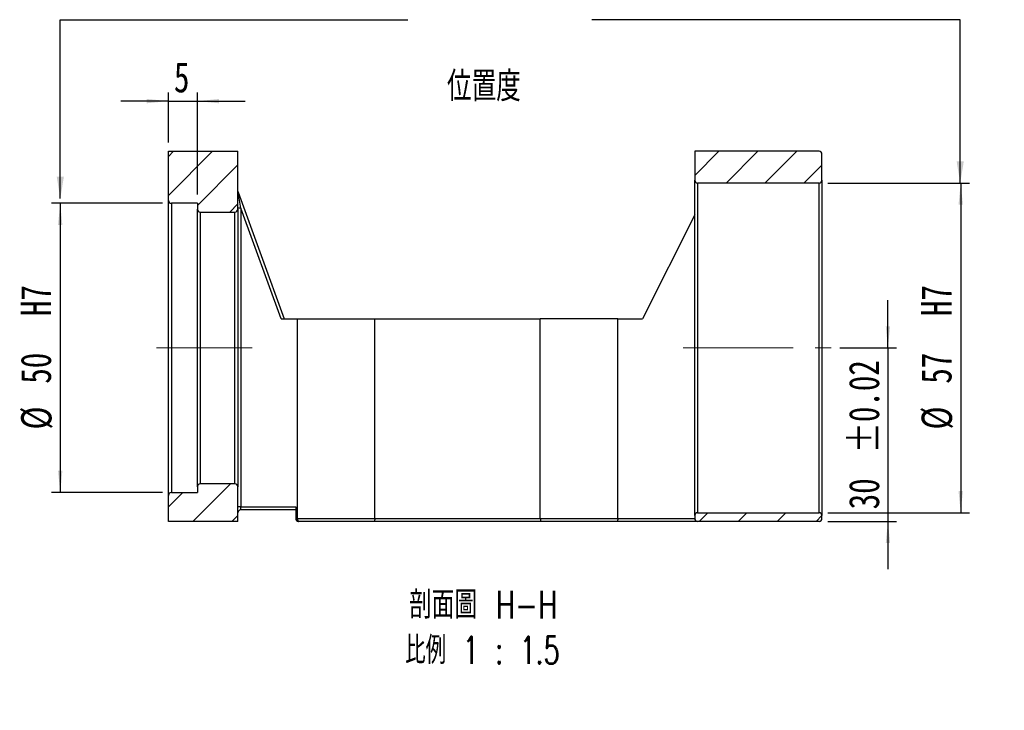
# Model space of a CAD drawing. Header units: millimetres. Extents: x 38 to 270, y 6 to 197.
# Tile 2 of 3: x 156 to 270, y 6 to 86. Entities that reach past the tile are written whole.
import ezdxf

# ---------------------------------------------------------------- set-up
doc = ezdxf.new("R2010")
doc.units = ezdxf.units.MM
doc.linetypes.add('CENTERX2', pattern=[20.32, 12.7, -2.54, 2.54, -2.54])
doc.layers.add('FORMAT', color=7, linetype='Continuous')
doc.styles.add('SLDTEXTSTYLE0', font='TXT', dxfattribs={"width": 0.75})
doc.styles.add('SLDTEXTSTYLE1', font='TXT', dxfattribs={"width": 0.75, "bigfont": 'bigfont'})
doc.styles.add('SLDTEXTSTYLE2', font='TXT', dxfattribs={"width": 0.675, "bigfont": 'bigfont'})
doc.dimstyles.new('SLDDIMSTYLE1', dxfattribs={"dimtxt": 0.18, "dimasz": 2.5, "dimexe": 0, "dimexo": 0.0625, "dimgap": 0, "dimtad": 0, "dimtih": 1, "dimtoh": 1, "dimdec": 0, "dimrnd": 1e-09, "dimzin": 0, "dimdsep": 46, "dimtxsty": 'Standard', "dimsah": 1, "dimcen": 0.09, "dimadec": 0, "dimazin": 0, "dimtfac": 2.5, "dimtdec": 0, "dimtofl": 0, "dimtmove": 0, "dimatfit": 3, "dimfxl": 1, "dimfrac": 2, "dimtolj": 1, "dimtzin": 0, "dimarcsym": 0})
doc.dimstyles.new('SLDDIMSTYLE2', dxfattribs={"dimtxt": 3.5, "dimasz": 2.5, "dimexe": 0, "dimexo": 0.0625, "dimgap": 0.875, "dimtad": 1, "dimlfac": 1.5, "dimrnd": 1e-09, "dimzin": 12, "dimdsep": 46, "dimtxsty": 'SLDTEXTSTYLE0', "dimsah": 1, "dimcen": 0.09, "dimadec": 0, "dimazin": 3, "dimtfac": 1, "dimtofl": 0, "dimtmove": 0, "dimatfit": 3, "dimfxl": 1, "dimfrac": 2, "dimtolj": 1, "dimtzin": 12, "dimarcsym": 0})
doc.dimstyles.new('SLDDIMSTYLE3', dxfattribs={"dimtxt": 3.5, "dimasz": 2.5, "dimexe": 0, "dimexo": 0.0625, "dimgap": 0.875, "dimtad": 1, "dimlfac": 1.5, "dimrnd": 1e-09, "dimzin": 12, "dimdsep": 46, "dimtxsty": 'SLDTEXTSTYLE0', "dimsah": 1, "dimcen": 0.09, "dimadec": 0, "dimazin": 3, "dimtol": 1, "dimtp": 0.02, "dimtm": 0.02, "dimtfac": 1, "dimtmove": 0, "dimatfit": 0, "dimfxl": 1, "dimfrac": 2, "dimtolj": 1, "dimarcsym": 0})
doc.dimstyles.new('SLDDIMSTYLE4', dxfattribs={"dimtxt": 3.5, "dimasz": 2.5, "dimexe": 0, "dimexo": 0.0625, "dimgap": 0.875, "dimtad": 1, "dimlfac": 1.5, "dimrnd": 1e-09, "dimzin": 12, "dimdsep": 46, "dimtxsty": 'SLDTEXTSTYLE0', "dimsah": 1, "dimcen": 0.09, "dimadec": 0, "dimazin": 3, "dimtfac": 1, "dimtmove": 0, "dimatfit": 0, "dimfxl": 1, "dimfrac": 2, "dimtolj": 1, "dimtzin": 12, "dimarcsym": 0})

# ---------------------------------------------------------------- blocks, each defined once
blk = doc.blocks.new('_D_1')
at = {"layer": 'FORMAT', "color": 7}
for p, q in [((172.84, 64.83), (160.03, 64.83)), ((161.03, 64.83), (161.03, 31.49)), ((172.84, 31.49), (160.03, 31.49))]:
    blk.add_line(p, q, dxfattribs=at)
for points in [[(161.03, 64.83), (160.78, 62.33), (161.28, 62.33)], [(161.03, 31.49), (161.28, 33.99), (160.78, 33.99)]]:
    blk.add_solid(points, dxfattribs=at)
at = {"layer": 'FORMAT', "color": 7, "char_height": 3.5, "attachment_point": 1, "rotation": 90, "style": 'SLDTEXTSTYLE0'}
for s, insert in [('H7', (156.47, 51.83)), ('50', (156.47, 44.03)), ('%%c', (156.52, 38.75))]:
    blk.add_mtext(s, dxfattribs=dict(at, insert=insert))
blk = doc.blocks.new('_D_2')
at = {"layer": 'FORMAT', "color": 7}
for p, q in [((256.45, 48.16), (256.45, 53.66)), ((250.91, 48.16), (257.45, 48.16)), ((256.45, 48.16), (256.45, 28.16)), ((249.51, 28.16), (257.45, 28.16)), ((256.45, 28.16), (256.45, 22.66))]:
    blk.add_line(p, q, dxfattribs=at)
for points in [[(256.45, 48.16), (256.7, 50.66), (256.2, 50.66)], [(256.45, 28.16), (256.2, 25.66), (256.7, 25.66)]]:
    blk.add_solid(points, dxfattribs=at)
at = {"layer": 'FORMAT', "color": 7, "char_height": 3.5, "attachment_point": 1, "rotation": 90, "style": 'SLDTEXTSTYLE0'}
for s, insert in [('±0.02', (251.94, 36.03)), ('30', (251.94, 29.55))]:
    blk.add_mtext(s, dxfattribs=dict(at, insert=insert))
blk = doc.blocks.new('_D_3')
at = {"layer": 'FORMAT', "color": 7}
for p, q in [((249.51, 67.16), (265.84, 67.16)), ((264.84, 67.16), (264.84, 29.16)), ((249.51, 29.16), (265.84, 29.16))]:
    blk.add_line(p, q, dxfattribs=at)
for points in [[(264.84, 67.16), (264.59, 64.66), (265.09, 64.66)], [(264.84, 29.16), (265.09, 31.66), (264.59, 31.66)]]:
    blk.add_solid(points, dxfattribs=at)
at = {"layer": 'FORMAT', "color": 7, "char_height": 3.5, "attachment_point": 1, "rotation": 90, "style": 'SLDTEXTSTYLE0'}
for s, insert in [('H7', (260.28, 51.83)), ('57', (260.28, 44.03)), ('%%c', (260.33, 38.75))]:
    blk.add_mtext(s, dxfattribs=dict(at, insert=insert))
blk = doc.blocks.new('_D_4')
at = {"layer": 'FORMAT', "color": 7}
for p, q in [((173.51, 71.83), (173.51, 77.61)), ((176.84, 65.83), (176.84, 77.61)), ((173.51, 76.61), (168.01, 76.61)), ((173.51, 76.61), (176.84, 76.61)), ((176.84, 76.61), (182.34, 76.61))]:
    blk.add_line(p, q, dxfattribs=at)
for points in [[(173.51, 76.61), (171.01, 76.86), (171.01, 76.36)], [(176.84, 76.61), (179.34, 76.36), (179.34, 76.86)]]:
    blk.add_solid(points, dxfattribs=at)
at = {"layer": 'FORMAT', "color": 7, "insert": (174.14, 81.12), "char_height": 3.5, "attachment_point": 1, "style": 'SLDTEXTSTYLE0'}
blk.add_mtext('5', dxfattribs=at)
blk = doc.blocks.new('SW_NOTE_1')
at = {"layer": 'FORMAT', "color": 0, "char_height": 3.175, "attachment_point": 2}
for s, insert, style in [('\\M+19655\\M+196CA\\M+19AA4 H-H', (10.42, 4.09), 'SLDTEXTSTYLE1'), ('\\M+194E4\\M+197E1 1 : 1.5', (10.32, -1.14), 'SLDTEXTSTYLE2')]:
    blk.add_mtext(s, dxfattribs=dict(at, insert=insert, style=style))

msp = doc.modelspace()

# ---------------------------------------------------------------- hatches: boundary and pattern name
at = {"linetype": 'Continuous', "lineweight": 18}
h = msp.add_hatch(dxfattribs=at)
h.set_pattern_fill('ANSI31', style=0)
edge = h.paths.add_edge_path(flags=0)
edge.add_line((173.5084, 70.8265), (173.5084, 65.1599))
edge.add_arc((173.8417, 65.1599), 0.3333, 180, 270)
edge.add_line((173.8417, 64.8265), (176.8417, 64.8265))
edge.add_line((176.8417, 64.8265), (176.8417, 64.1599))
edge.add_arc((177.1751, 64.1599), 0.3333, 180, 270)
edge.add_line((177.1751, 63.8265), (181.1751, 63.8265))
edge.add_arc((181.1751, 64.1599), 0.3333, 270, 360)
edge.add_line((181.5084, 64.1599), (181.5084, 70.8265))
edge.add_line((181.5084, 70.8265), (173.5084, 70.8265))
h = msp.add_hatch(dxfattribs=at)
h.set_pattern_fill('ANSI31', style=0)
edge = h.paths.add_edge_path(flags=0)
edge.add_arc((248.5084, 67.4932), 0.3333, 270, 360)
edge.add_line((248.8417, 67.4932), (248.8417, 70.4932))
edge.add_arc((248.5084, 70.4932), 0.3333, 0, 90)
edge.add_line((248.5084, 70.8265), (234.1751, 70.8265))
edge.add_line((234.1751, 70.8265), (234.1751, 67.4932))
edge.add_arc((234.5084, 67.4932), 0.3333, 180, 270)
edge.add_line((234.5084, 67.1599), (248.5084, 67.1599))
h = msp.add_hatch(dxfattribs=at)
h.set_pattern_fill('ANSI31', style=0)
edge = h.paths.add_edge_path(flags=0)
edge.add_line((176.8417, 31.4932), (173.8417, 31.4932))
edge.add_arc((173.8417, 31.1599), 0.3333, 90, 180)
edge.add_line((173.5084, 31.1599), (173.5084, 28.1599))
edge.add_line((173.5084, 28.1599), (181.5084, 28.1599))
edge.add_line((181.5084, 28.1599), (181.5084, 32.1599))
edge.add_arc((181.1751, 32.1599), 0.3333, 0, 90)
edge.add_line((181.1751, 32.4932), (177.1751, 32.4932))
edge.add_arc((177.1751, 32.1599), 0.3333, 90, 180)
edge.add_line((176.8417, 32.1599), (176.8417, 31.4932))
h = msp.add_hatch(dxfattribs=at)
h.set_pattern_fill('ANSI31', style=0)
edge = h.paths.add_edge_path(flags=0)
edge.add_line((234.5084, 28.1599), (248.5084, 28.1599))
edge.add_arc((248.5084, 28.4932), 0.3333, 270, 360)
edge.add_line((248.8417, 28.4932), (248.8417, 28.8265))
edge.add_arc((248.5084, 28.8265), 0.3333, 0, 90)
edge.add_line((248.5084, 29.1599), (234.5084, 29.1599))
edge.add_arc((234.5084, 28.8265), 0.3333, 90, 180)
edge.add_line((234.1751, 28.8265), (234.1751, 28.4932))
edge.add_arc((234.5084, 28.4932), 0.3333, 180, 270)

# ---------------------------------------------------------------- linework, layer by layer
at = {"color": 7, "linetype": 'Continuous', "lineweight": 25}
for p, q in [((173.5084, 65.1599), (173.5084, 70.8265)), ((173.5084, 70.8265), (181.5084, 70.8265)), ((181.5084, 64.1599), (181.5084, 70.8265)), ((234.1751, 70.8265), (234.1751, 67.4932)), ((248.5084, 70.8265), (234.1751, 70.8265)), ((248.8417, 67.4932), (248.8417, 70.4932)), ((234.1751, 48.1599), (234.1751, 67.4932)), ((248.5084, 67.1599), (234.5084, 67.1599)), ((234.5084, 67.1599), (234.5084, 29.1599)), ((248.5084, 29.1599), (248.5084, 67.1599)), ((248.8417, 67.4932), (248.8417, 28.8265)), ((181.8417, 64.2678), (181.5285, 66.1047)), ((181.5285, 66.1047), (186.8417, 51.4932)), ((173.5084, 31.1599), (173.5084, 65.1599)), ((176.8417, 64.8265), (173.8417, 64.8265)), ((173.8417, 64.8265), (173.8417, 31.4932)), ((176.8417, 64.8265), (176.8417, 64.1599)), ((176.8417, 32.1599), (176.8417, 64.1599)), ((177.1751, 63.8265), (181.1751, 63.8265)), ((177.1751, 63.8265), (177.1751, 32.4932)), ((181.1751, 32.4932), (181.1751, 63.8265)), ((181.8417, 64.2678), (181.5084, 64.2678)), ((181.5084, 64.1599), (181.5084, 32.1599)), ((181.8417, 64.2678), (181.8417, 29.8265)), ((186.487, 51.4932), (181.8417, 64.2678)), ((234.1751, 63.4932), (228.1751, 51.4932)), ((186.487, 51.4932), (188.3696, 51.4932)), ((188.3696, 28.4932), (188.3696, 51.4932)), ((188.3696, 51.4932), (197.3139, 51.4932)), ((197.3139, 28.4932), (197.3139, 51.4932)), ((197.3139, 51.4932), (216.3696, 51.4932)), ((216.3696, 28.4932), (216.3696, 51.4932)), ((225.3139, 51.4932), (216.3696, 51.4932)), ((225.3139, 28.4932), (225.3139, 51.4932)), ((225.3139, 51.4932), (228.1751, 51.4932)), ((234.1751, 28.8265), (234.1751, 48.1599)), ((176.8417, 32.1599), (176.8417, 31.4932)), ((181.1751, 32.4932), (177.1751, 32.4932)), ((181.5084, 28.1599), (181.5084, 32.1599)), ((173.5084, 28.1599), (173.5084, 31.1599)), ((173.8417, 31.4932), (176.8417, 31.4932)), ((181.8417, 29.8265), (181.5084, 29.8265)), ((181.8417, 29.4932), (181.8417, 29.8265)), ((181.8417, 29.8265), (188.1751, 29.8265)), ((188.1751, 29.8265), (188.1751, 28.4932)), ((188.1751, 29.4932), (181.8417, 29.4932)), ((188.1751, 28.4932), (188.3696, 28.4932)), ((188.3696, 28.4932), (197.3139, 28.4932)), ((197.3139, 28.4932), (216.3696, 28.4932)), ((216.3696, 28.4932), (225.3139, 28.4932)), ((225.3139, 28.4932), (234.1751, 28.4932)), ((234.1751, 28.8265), (234.1751, 28.4932)), ((234.5084, 29.1599), (248.5084, 29.1599)), ((248.8417, 28.4932), (248.8417, 28.8265)), ((181.5084, 28.1599), (173.5084, 28.1599)), ((188.5212, 28.1599), (188.5084, 28.1599)), ((197.1622, 28.1599), (188.5212, 28.1599)), ((216.5212, 28.1599), (197.1622, 28.1599)), ((225.1622, 28.1599), (216.5212, 28.1599)), ((234.5084, 28.1599), (225.1622, 28.1599)), ((248.5084, 28.1599), (234.5084, 28.1599))]:
    msp.add_line(p, q, dxfattribs=at)
for centre, start, end in [((248.5084, 70.4932), 0, 90), ((234.5084, 67.4932), 180, 270), ((248.5084, 67.4932), 270, 0), ((181.8417, 66.2186), 180, 199.983107), ((173.8417, 65.1599), 180, 270), ((177.1751, 64.1599), 180, 270), ((181.1751, 64.1599), 270, 0), ((177.1751, 32.1599), 90, 180), ((181.1751, 32.1599), 0, 90), ((173.8417, 31.1599), 90, 180), ((181.8417, 29.1599), 90, 180), ((188.5084, 28.4932), 180, 270), ((234.5084, 28.8265), 90, 180), ((234.5084, 28.4932), 180, 270), ((248.5084, 28.8265), 0, 90), ((248.5084, 28.4932), 270, 0)]:
    msp.add_arc(centre, 0.3333, start, end, dxfattribs=at)
for points in [[(188.3696, 28.4932), (188.3696, 28.4007), (188.3876, 28.3119), (188.4444, 28.1921), (188.4829, 28.1599), (188.5212, 28.1599)], [(197.3139, 28.4932), (197.3139, 28.4007), (197.2958, 28.3119), (197.239, 28.1921), (197.2005, 28.1599), (197.1622, 28.1599)], [(216.3696, 28.4932), (216.3696, 28.4007), (216.3876, 28.3119), (216.4444, 28.1921), (216.4829, 28.1599), (216.5212, 28.1599)], [(225.3139, 28.4932), (225.3139, 28.4007), (225.2958, 28.3119), (225.239, 28.1921), (225.2005, 28.1599), (225.1622, 28.1599)]]:
    msp.add_open_spline(points, degree=3, knots=[0, 0, 0, 0, 0.5, 0.5, 1, 1, 1, 1], dxfattribs=at)
at = {"layer": 'FORMAT', "color": 7, "linetype": 'CENTERX2', "lineweight": 18}
for p, q in [((183.1751, 48.1599), (172.1385, 48.1599)), ((232.8398, 48.1599), (249.9111, 48.1599))]:
    msp.add_line(p, q, dxfattribs=at)

# ---------------------------------------------------------------- block references
at = {"layer": 'FORMAT'}
msp.add_blockref('SW_NOTE_1', (199.3776, 16.0447), dxfattribs=at)

# ---------------------------------------------------------------- texts
at = {"layer": 'FORMAT', "color": 7, "insert": (205.6171, 80.0333), "char_height": 3.439583, "attachment_point": 1, "style": 'SLDTEXTSTYLE1'}
msp.add_mtext('\\M+188CA\\M+19275\\M+19378', dxfattribs=at)

# ---------------------------------------------------------------- dimensions: what is measured, and where the dimension line sits
at = {"layer": 'FORMAT', "color": 7}
dim = msp.add_linear_dim(base=(176.8417, 76.6122), p1=(173.5084, 70.8265), p2=(176.8417, 64.8265), dimstyle='SLDDIMSTYLE4', dxfattribs=at)
dim.commit()
dim.dimension.update_dxf_attribs({"geometry": '_D_4', "text_midpoint": (175.4361, 76.6122), "dimtype": 160})
for base, p1, p2, picture, middle in [((264.8417, 29.1599), (248.5084, 67.1599), (248.5084, 29.1599), '_D_3', (264.8417, 48.1599)), ((161.0336, 31.4932), (173.8417, 64.8265), (173.8417, 31.4932), '_D_1', (161.0336, 48.1599))]:
    dim = msp.add_linear_dim(base=base, p1=p1, p2=p2, angle=90, text='%%c<>  H7', dimstyle='SLDDIMSTYLE2', dxfattribs=at)
    dim.commit()
    dim.dimension.update_dxf_attribs({"geometry": picture, "text_midpoint": middle, "dimtype": 160})
dim = msp.add_linear_dim(base=(256.4496, 28.1599), p1=(249.9111, 48.1599), p2=(248.5084, 28.1599), angle=90, dimstyle='SLDDIMSTYLE3', dxfattribs=at)
dim.commit()
dim.dimension.update_dxf_attribs({"geometry": '_D_2', "text_midpoint": (256.4496, 38.5874), "dimtype": 160})

# ---------------------------------------------------------------- leaders
for points in [[(161.0411, 65.383), (161.0411, 85.9974), (201.0998, 85.9974)], [(264.7842, 67.1599), (264.7842, 85.9974), (222.3273, 85.9974)]]:
    msp.add_leader(points, dimstyle='SLDDIMSTYLE1', dxfattribs=at)

doc.saveas('drawing.dxf')
